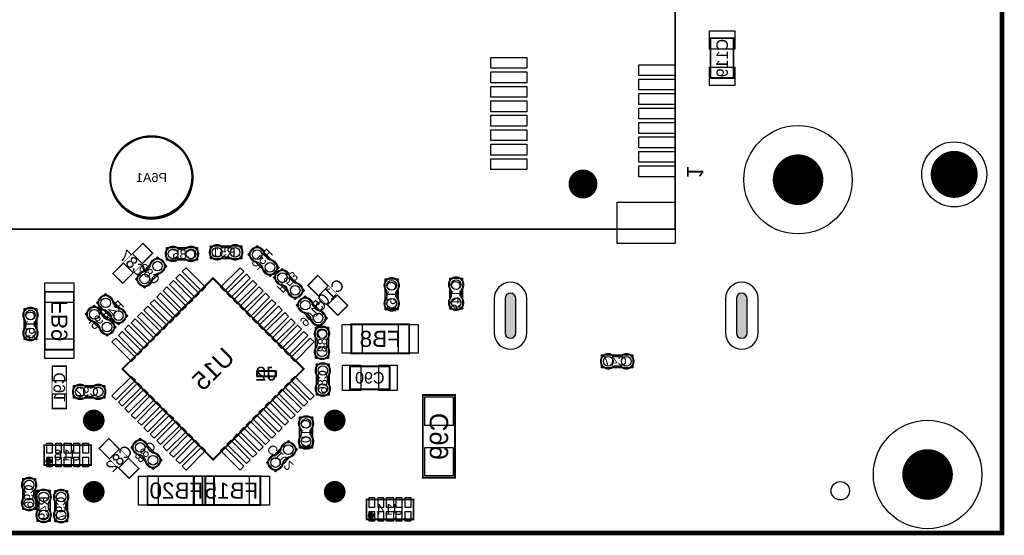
# Model space of a CAD drawing. Extents: x -1 to 140, y -97 to 0.
# Tile 6 of 8: x 85 to 139, y -92 to -64. Entities that reach past the tile are written whole.
import ezdxf
from ezdxf.enums import TextEntityAlignment as Align

# ---------------------------------------------------------------- set-up
doc = ezdxf.new("R2010")
doc.units = 0
doc.header["$MEASUREMENT"] = 0
for name, color, linetype in [('ASSEMBLY_OUTLINES_BTM', 191, 'CONTINUOUS'), ('ASSEMBLY_REF_DES_BTM', 191, 'CONTINUOUS'), ('BOARD_OUTLINE', 10, 'CONTINUOUS'), ('FIDUCIAL_PADS_BTM', 255, 'CONTINUOUS'), ('MOUNTING_HOLE_PADS_LAYER_5', 181, 'CONTINUOUS'), ('MOUNTING_HOLES_LAYER_BOTT6', 42, 'CONTINUOUS'), ('PART_HOLES_LAYER_BOTTOM', 30, 'CONTINUOUS'), ('PART_PADS_LAYER_BOTTOM', 181, 'CONTINUOUS'), ('PART_PADS_SMD_BTM', 181, 'CONTINUOUS')]:
    doc.layers.add(name, color=color, linetype=linetype)
doc.styles.add('ARIAL', font='arial.ttf')
doc.styles.add('VERIBEST_GERBER_0', font='arial.ttf')

msp = doc.modelspace()

# ---------------------------------------------------------------- hatches: boundary and pattern name
at = {"layer": 'PART_HOLES_LAYER_BOTTOM'}
for points in [[(112.095, -80.926), (112.095, -79.026, 1), (111.495, -79.026), (111.495, -80.926, 1)], [(124.895, -80.926), (124.895, -79.026, 1), (124.295, -79.026), (124.295, -80.926, 1)]]:
    msp.add_hatch(color=256, dxfattribs=at).paths.add_polyline_path(points, flags=0)

# ---------------------------------------------------------------- linework, layer by layer
at = {"layer": 'ASSEMBLY_OUTLINES_BTM'}
for points, const_width in [([(64.807, -75.185), (64.807, -45.185), (120.907, -45.185), (120.907, -75.185)], 0.1), ([(122.868, -66.821), (122.868, -64.621), (124.138, -64.621), (124.138, -66.821)], 0.1), ([(89.75346, -77.637804), (91.451806, -75.939458), (92.026542, -76.514194), (90.328196, -78.21254)], 0.0254), ([(90.314542, -82.917999), (95.335, -87.938457), (100.355458, -82.917999), (95.335, -77.897541)], 0.1), ([(101.123195, -77.717458), (102.821541, -79.415804), (102.246804, -79.990541), (100.548458, -78.292195)], 0.0254), ([(86.026, -81.851), (86.026, -78.651), (87.626, -78.651), (87.626, -81.851)], 0.1), ([(102.988, -82.054), (102.988, -80.454), (106.188, -80.454), (106.188, -82.054)], 0.1), ([(86.4196, -85.134912), (86.4196, -82.733088), (87.2324, -82.733088), (87.2324, -85.134912)], 0.0254), ([(102.909, -84.049), (102.909, -82.779), (105.109, -82.779), (105.109, -84.049)], 0.1), ([(97.794, -83.332), (97.794, -83.032), (98.794, -83.032), (98.794, -83.332)], 0.1), ([(106.946, -88.937), (106.946, -84.365), (108.724, -84.365), (108.724, -88.937)], 0.1016), ([(85.984, -88.233), (85.984, -87.133), (88.584, -87.133), (88.584, -88.233)], 0.1), ([(89.566196, -86.734459), (91.264542, -88.432805), (90.689805, -89.007541), (88.991459, -87.309195)], 0.0254), ([(91.703, -90.449), (91.703, -88.849), (94.903, -88.849), (94.903, -90.449)], 0.1), ([(94.751, -90.449), (94.751, -88.849), (97.951, -88.849), (97.951, -90.449)], 0.1), ([(103.824, -91.24), (103.824, -90.14), (106.424, -90.14), (106.424, -91.24)], 0.1)]:
    msp.add_lwpolyline(points, close=True, dxfattribs=dict(at, const_width=const_width))
for points, const_width in [([(89.637, -72.327, -1), (94.209, -72.327, -1)], 0.1016), ([(86.1435, -88.017, -1), (86.3225, -88.017, -1)], 0.179), ([(103.9835, -91.024, -1), (104.1625, -91.024, -1)], 0.179)]:
    msp.add_lwpolyline(points, format="xyb", close=True, dxfattribs=dict(at, const_width=const_width))
at = {"layer": 'ASSEMBLY_OUTLINES_BTM', "const_width": 0.1016}
for points in [[(93.511654, -76.824256), (93.732126, -76.824256), (93.732634, -76.824764, -0.088782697), (93.88859, -76.893344), (93.88732, -76.892328, 1.875349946), (93.888082, -76.21745), (93.887828, -76.217196, -0.088801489), (93.731872, -76.285776), (93.731364, -76.286284), (93.510892, -76.286284), (93.50632, -76.284506, -0.081091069), (93.359762, -76.231674, 2.020315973), (93.359508, -76.878104), (93.36027, -76.878866, -0.081091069), (93.506828, -76.826034)], [(96.155346, -76.195744), (95.934874, -76.195744), (95.934366, -76.195236, -0.088782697), (95.77841, -76.126656), (95.77968, -76.127672, 1.875349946), (95.778918, -76.80255), (95.779172, -76.802804, -0.088801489), (95.935128, -76.734224), (95.935636, -76.733716), (96.156108, -76.733716), (96.16068, -76.735494, -0.081091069), (96.307238, -76.788326, 2.020315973), (96.307492, -76.141896), (96.30673, -76.141134, -0.081091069), (96.160172, -76.193966)], [(98.39176, -76.829563), (98.235863, -76.673666), (98.235863, -76.672948, -0.088782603), (98.174079, -76.514177), (98.174259, -76.515793, 1.875349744), (97.696509, -76.992465), (97.696509, -76.992824, -0.088801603), (97.85528, -77.054609), (97.855998, -77.054609), (98.011896, -77.210506), (98.013871, -77.214996, -0.081091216), (98.080146, -77.355986, 2.020317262), (98.53742, -76.899071), (98.53742, -76.897993, -0.081090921), (98.39643, -76.831719)], [(91.786562, -77.321238), (91.630665, -77.477135), (91.629947, -77.477135, -0.088782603), (91.471176, -77.538919), (91.472792, -77.538739, 1.875349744), (91.949464, -78.016489), (91.949823, -78.016489, -0.088801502), (92.011607, -77.857718), (92.011607, -77.857), (92.167505, -77.701102), (92.171995, -77.699127, -0.081091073), (92.312985, -77.632853, 2.020318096), (91.856069, -77.175578), (91.854992, -77.175578, -0.081090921), (91.788718, -77.316568)], [(99.788759, -78.099561), (99.632862, -77.943664), (99.632862, -77.942946, -0.088782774), (99.571078, -77.784175), (99.571257, -77.785791, 1.87534921), (99.093508, -78.262463), (99.093508, -78.262822, -0.088801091), (99.252278, -78.324607), (99.252997, -78.324607), (99.408894, -78.480504), (99.41087, -78.484994, -0.081090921), (99.477144, -78.625984, 2.020314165), (99.934419, -78.169069), (99.934419, -78.167991, -0.081090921), (99.793429, -78.101717)], [(104.952744, -78.692654), (104.952744, -78.913126), (104.952236, -78.913634, -0.088782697), (104.883656, -79.06959), (104.884672, -79.06832, 1.875349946), (105.55955, -79.069082), (105.559804, -79.068828, -0.088801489), (105.491224, -78.912872), (105.490716, -78.912364), (105.490716, -78.691892), (105.492494, -78.68732, -0.081091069), (105.545326, -78.540762, 2.020315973), (104.898896, -78.540508), (104.898134, -78.54127, -0.081091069), (104.950966, -78.687828)], [(108.515744, -78.650654), (108.515744, -78.871126), (108.515236, -78.871634, -0.088782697), (108.446656, -79.02759), (108.447672, -79.02632, 1.875349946), (109.12255, -79.027082), (109.122804, -79.026828, -0.088801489), (109.054224, -78.870872), (109.053716, -78.870364), (109.053716, -78.649892), (109.055494, -78.64532, -0.081091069), (109.108326, -78.498762, 2.020315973), (108.461896, -78.498508), (108.461134, -78.49927, -0.081091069), (108.513966, -78.645828)], [(89.484237, -79.735438), (89.640135, -79.891335), (89.640135, -79.892053, -0.088782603), (89.701919, -80.050824), (89.701739, -80.049208, 1.875349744), (90.179489, -79.572536), (90.179489, -79.572177, -0.088801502), (90.020718, -79.510393), (90.019999, -79.510393), (89.864102, -79.354495), (89.862127, -79.350005, -0.081091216), (89.795852, -79.209015, 2.02031768), (89.338578, -79.665931), (89.338578, -79.667008, -0.081091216), (89.479568, -79.733283)], [(100.533237, -79.862437), (100.689134, -80.018334), (100.689134, -80.019053, -0.08878284), (100.750918, -80.177824), (100.750739, -80.176207, 1.875352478), (101.228488, -79.699535), (101.228488, -79.699176, -0.088801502), (101.069717, -79.637392), (101.068999, -79.637392), (100.913102, -79.481495), (100.911126, -79.477005, -0.081091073), (100.844852, -79.336015, 2.020314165), (100.387577, -79.79293), (100.387577, -79.794008, -0.081091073), (100.528567, -79.860282)], [(84.959744, -80.334654), (84.959744, -80.555126), (84.959236, -80.555634, -0.088782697), (84.890656, -80.71159), (84.891672, -80.71032, 1.875349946), (85.56655, -80.711082), (85.566804, -80.710828, -0.088801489), (85.498224, -80.554872), (85.497716, -80.554364), (85.497716, -80.333892), (85.499494, -80.32932, -0.081091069), (85.552326, -80.182762, 2.020315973), (84.905896, -80.182508), (84.905134, -80.18327, -0.081091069), (84.957966, -80.329828)], [(89.374762, -80.131561), (89.218865, -79.975664), (89.218865, -79.974945, -0.08878284), (89.157081, -79.816174), (89.15726, -79.817791, 1.875352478), (88.679511, -80.294463), (88.679511, -80.294822, -0.088800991), (88.838281, -80.356606), (88.839, -80.356606), (88.994897, -80.512503), (88.996873, -80.516993, -0.081090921), (89.063147, -80.657983, 2.020314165), (89.520422, -80.201068), (89.520422, -80.19999, -0.081091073), (89.379432, -80.133716)], [(101.632256, -81.571346), (101.632256, -81.350874), (101.632764, -81.350366, -0.088782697), (101.701344, -81.19441), (101.700328, -81.19568, 1.875349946), (101.02545, -81.194918), (101.025196, -81.195172, -0.088801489), (101.093776, -81.351128), (101.094284, -81.351636), (101.094284, -81.572108), (101.092506, -81.57668, -0.081091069), (101.039674, -81.723238, 2.020315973), (101.686104, -81.723492), (101.686866, -81.72273, -0.081091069), (101.634034, -81.576172)], [(117.805346, -82.227744), (117.584874, -82.227744), (117.584366, -82.227236, -0.088782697), (117.42841, -82.158656), (117.42968, -82.159672, 1.875349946), (117.428918, -82.83455), (117.429172, -82.834804, -0.088801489), (117.585128, -82.766224), (117.585636, -82.765716), (117.806108, -82.765716), (117.81068, -82.767494, -0.081091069), (117.957238, -82.820326, 2.020315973), (117.957492, -82.173896), (117.95673, -82.173134, -0.081091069), (117.810172, -82.225966)], [(101.137744, -83.404654), (101.137744, -83.625126), (101.137236, -83.625634, -0.088782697), (101.068656, -83.78159), (101.069672, -83.78032, 1.875349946), (101.74455, -83.781082), (101.744804, -83.780828, -0.088801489), (101.676224, -83.624872), (101.675716, -83.624364), (101.675716, -83.403892), (101.677494, -83.39932, -0.081091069), (101.730326, -83.252762, 2.020315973), (101.083896, -83.252508), (101.083134, -83.25327, -0.081091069), (101.135966, -83.399828)], [(88.578346, -83.917744), (88.357874, -83.917744), (88.357366, -83.917236, -0.088782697), (88.20141, -83.848656), (88.20268, -83.849672, 1.875349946), (88.201918, -84.52455), (88.202172, -84.524804, -0.088801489), (88.358128, -84.456224), (88.358636, -84.455716), (88.579108, -84.455716), (88.58368, -84.457494, -0.081091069), (88.730238, -84.510326, 2.020315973), (88.730492, -83.863896), (88.72973, -83.863134, -0.081091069), (88.583172, -83.915966)], [(100.211744, -86.335654), (100.211744, -86.556126), (100.211236, -86.556634, -0.088782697), (100.142656, -86.71259), (100.143672, -86.71132, 1.875349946), (100.81855, -86.712082), (100.818804, -86.711828, -0.088801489), (100.750224, -86.555872), (100.749716, -86.555364), (100.749716, -86.334892), (100.751494, -86.33032, -0.081091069), (100.804326, -86.183762, 2.020315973), (100.157896, -86.183508), (100.157134, -86.18427, -0.081091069), (100.209966, -86.330828)], [(91.914762, -87.497561), (91.758865, -87.341663), (91.758865, -87.340945, -0.088782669), (91.697081, -87.182174), (91.697261, -87.183791, 1.875353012), (91.219511, -87.660463), (91.219511, -87.660822, -0.088801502), (91.378282, -87.722606), (91.379, -87.722606), (91.534898, -87.878503), (91.536873, -87.882993, -0.081091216), (91.603148, -88.023983, 2.020317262), (92.060422, -87.567068), (92.060422, -87.56599, -0.081091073), (91.919432, -87.499716)], [(99.025563, -87.481238), (98.869666, -87.637135), (98.868947, -87.637135, -0.088782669), (98.710176, -87.698919), (98.711793, -87.698739, 1.875353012), (99.188465, -88.176489), (99.188824, -88.176489, -0.088801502), (99.250608, -88.017718), (99.250608, -88.017), (99.406505, -87.861102), (99.410995, -87.859127, -0.081091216), (99.551985, -87.792852, 2.020317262), (99.09507, -87.335578), (99.093992, -87.335578, -0.081091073), (99.027718, -87.476568)], [(84.881744, -89.738654), (84.881744, -89.959126), (84.881236, -89.959634, -0.088782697), (84.812656, -90.11559), (84.813672, -90.11432, 1.875349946), (85.48855, -90.115082), (85.488804, -90.114828, -0.088801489), (85.420224, -89.958872), (85.419716, -89.958364), (85.419716, -89.737892), (85.421494, -89.73332, -0.081091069), (85.474326, -89.586762, 2.020315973), (84.827896, -89.586508), (84.827134, -89.58727, -0.081091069), (84.879966, -89.733828)], [(85.685744, -90.396654), (85.685744, -90.617126), (85.685236, -90.617634, -0.088782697), (85.616656, -90.77359), (85.617672, -90.77232, 1.875349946), (86.29255, -90.773082), (86.292804, -90.772828, -0.088801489), (86.224224, -90.616872), (86.223716, -90.616364), (86.223716, -90.395892), (86.225494, -90.39132, -0.081091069), (86.278326, -90.244762, 2.020315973), (85.631896, -90.244508), (85.631134, -90.24527, -0.081091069), (85.683966, -90.391828)], [(86.653744, -90.405654), (86.653744, -90.626126), (86.653236, -90.626634, -0.088782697), (86.584656, -90.78259), (86.585672, -90.78132, 1.875349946), (87.26055, -90.782082), (87.260804, -90.781828, -0.088801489), (87.192224, -90.625872), (87.191716, -90.625364), (87.191716, -90.404892), (87.193494, -90.40032, -0.081091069), (87.246326, -90.253762, 2.020315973), (86.599896, -90.253508), (86.599134, -90.25427, -0.081091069), (86.651966, -90.400828)]]:
    msp.add_lwpolyline(points, format="xyb", dxfattribs=at)
at = {"layer": 'ASSEMBLY_OUTLINES_BTM'}
for points in [[(92.7494, -76.9096), (92.7494, -76.1984), (94.4766, -76.1984), (94.4766, -76.9096)], [(95.1904, -76.8216), (95.1904, -76.1104), (96.9176, -76.1104), (96.9176, -76.8216)], [(98.488208, -77.811105), (97.266894, -76.58979), (97.769788, -76.086896), (98.991103, -77.308211)], [(91.043895, -77.94321), (92.26521, -76.721895), (92.768104, -77.22479), (91.546789, -78.446105)], [(99.885207, -79.081103), (98.663892, -77.859789), (99.166786, -77.356894), (100.388101, -78.578209)], [(108.4304, -79.6156), (108.4304, -77.8884), (109.1416, -77.8884), (109.1416, -79.6156)], [(104.8674, -79.6576), (104.8674, -77.9304), (105.5786, -77.9304), (105.5786, -79.6576)], [(89.387789, -78.753896), (90.609104, -79.975211), (90.10621, -80.478105), (88.884895, -79.25679)], [(100.436789, -78.880895), (101.658104, -80.10221), (101.155209, -80.605104), (99.933895, -79.383789)], [(88.752789, -79.388894), (89.974104, -80.610208), (89.47121, -81.113103), (88.249895, -79.891788)], [(84.8744, -81.2996), (84.8744, -79.5724), (85.5856, -79.5724), (85.5856, -81.2996)], [(101.0064, -82.3336), (101.0064, -80.6064), (101.7176, -80.6064), (101.7176, -82.3336)], [(116.8404, -82.8536), (116.8404, -82.1424), (118.5676, -82.1424), (118.5676, -82.8536)], [(101.0524, -84.3696), (101.0524, -82.6424), (101.7636, -82.6424), (101.7636, -84.3696)], [(87.6134, -84.5436), (87.6134, -83.8324), (89.3406, -83.8324), (89.3406, -84.5436)], [(100.1264, -87.3006), (100.1264, -85.5734), (100.8376, -85.5734), (100.8376, -87.3006)], [(91.29279, -86.754894), (92.514105, -87.976208), (92.01121, -88.479103), (90.789896, -87.257788)], [(99.504211, -86.881895), (100.007105, -87.38479), (98.78579, -88.606104), (98.282896, -88.10321)], [(84.7964, -90.7036), (84.7964, -88.9764), (85.5076, -88.9764), (85.5076, -90.7036)], [(85.6004, -91.3616), (85.6004, -89.6344), (86.3116, -89.6344), (86.3116, -91.3616)], [(86.5684, -91.3706), (86.5684, -89.6434), (87.2796, -89.6434), (87.2796, -91.3706)]]:
    msp.add_lwpolyline(points, close=True, dxfattribs=at)
for points in [[(93.510892, -76.286284), (93.50632, -76.284506)], [(93.731872, -76.285776), (93.731364, -76.286284)], [(93.888082, -76.21745), (93.887828, -76.217196)], [(95.934874, -76.195744), (95.934366, -76.195236)], [(96.160172, -76.193966), (96.155346, -76.195744)], [(96.307492, -76.141896), (96.30673, -76.141134)], [(93.506828, -76.826034), (93.511654, -76.824256)], [(93.732126, -76.824256), (93.732634, -76.824764)], [(95.778918, -76.80255), (95.779172, -76.802804)], [(95.935128, -76.734224), (95.935636, -76.733716)], [(96.156108, -76.733716), (96.16068, -76.735494)], [(98.235863, -76.673666), (98.235863, -76.672948)], [(98.39643, -76.831719), (98.39176, -76.829563)], [(91.788718, -77.316568), (91.786562, -77.321238)], [(91.856069, -77.175578), (91.854992, -77.175578)], [(93.359508, -76.878104), (93.36027, -76.878866)], [(97.696509, -76.992465), (97.696509, -76.992824)], [(97.85528, -77.054609), (97.855998, -77.054609)], [(98.011896, -77.210506), (98.013871, -77.214996)], [(98.53742, -76.899071), (98.53742, -76.897993)], [(91.630665, -77.477135), (91.629947, -77.477135)], [(92.011607, -77.857718), (92.011607, -77.857)], [(92.167505, -77.701102), (92.171995, -77.699127)], [(91.949464, -78.016489), (91.949823, -78.016489)], [(99.093508, -78.262463), (99.093508, -78.262822)], [(99.252278, -78.324607), (99.252997, -78.324607)], [(99.632862, -77.943664), (99.632862, -77.942946)], [(99.793429, -78.101717), (99.788759, -78.099561)], [(99.934419, -78.169069), (99.934419, -78.167991)], [(99.408894, -78.480504), (99.41087, -78.484994)], [(104.898896, -78.540508), (104.898134, -78.54127)], [(104.950966, -78.687828), (104.952744, -78.692654)], [(104.952744, -78.913126), (104.952236, -78.913634)], [(105.490716, -78.691892), (105.492494, -78.68732)], [(105.491224, -78.912872), (105.490716, -78.912364)], [(108.461896, -78.498508), (108.461134, -78.49927)], [(108.513966, -78.645828), (108.515744, -78.650654)], [(108.515744, -78.871126), (108.515236, -78.871634)], [(109.053716, -78.649892), (109.055494, -78.64532)], [(109.054224, -78.870872), (109.053716, -78.870364)], [(89.864102, -79.354495), (89.862127, -79.350005)], [(90.020718, -79.510393), (90.019999, -79.510393)], [(100.913102, -79.481495), (100.911126, -79.477005)], [(105.55955, -79.069082), (105.559804, -79.068828)], [(109.12255, -79.027082), (109.122804, -79.026828)], [(89.218865, -79.975664), (89.218865, -79.974945)], [(89.338578, -79.665931), (89.338578, -79.667008)], [(89.479568, -79.733283), (89.484237, -79.735438)], [(89.640135, -79.891335), (89.640135, -79.892053)], [(90.179489, -79.572536), (90.179489, -79.572177)], [(100.387577, -79.79293), (100.387577, -79.794008)], [(100.528567, -79.860282), (100.533237, -79.862437)], [(100.689134, -80.018334), (100.689134, -80.019053)], [(101.069717, -79.637392), (101.068999, -79.637392)], [(101.228488, -79.699535), (101.228488, -79.699176)], [(84.905896, -80.182508), (84.905134, -80.18327)], [(84.957966, -80.329828), (84.959744, -80.334654)], [(84.959744, -80.555126), (84.959236, -80.555634)], [(85.497716, -80.333892), (85.499494, -80.32932)], [(85.498224, -80.554872), (85.497716, -80.554364)], [(88.679511, -80.294463), (88.679511, -80.294822)], [(88.838281, -80.356606), (88.839, -80.356606)], [(88.994897, -80.512503), (88.996873, -80.516993)], [(89.379432, -80.133716), (89.374762, -80.131561)], [(89.520422, -80.201068), (89.520422, -80.19999)], [(85.56655, -80.711082), (85.566804, -80.710828)], [(101.02545, -81.194918), (101.025196, -81.195172)], [(101.094284, -81.572108), (101.092506, -81.57668)], [(101.093776, -81.351128), (101.094284, -81.351636)], [(101.632256, -81.350874), (101.632764, -81.350366)], [(101.634034, -81.576172), (101.632256, -81.571346)], [(101.686104, -81.723492), (101.686866, -81.72273)], [(117.584874, -82.227744), (117.584366, -82.227236)], [(117.810172, -82.225966), (117.805346, -82.227744)], [(117.957492, -82.173896), (117.95673, -82.173134)], [(117.585128, -82.766224), (117.585636, -82.765716)], [(117.806108, -82.765716), (117.81068, -82.767494)], [(101.083896, -83.252508), (101.083134, -83.25327)], [(117.428918, -82.83455), (117.429172, -82.834804)], [(88.357874, -83.917744), (88.357366, -83.917236)], [(88.583172, -83.915966), (88.578346, -83.917744)], [(88.730492, -83.863896), (88.72973, -83.863134)], [(101.135966, -83.399828), (101.137744, -83.404654)], [(101.137744, -83.625126), (101.137236, -83.625634)], [(101.675716, -83.403892), (101.677494, -83.39932)], [(101.676224, -83.624872), (101.675716, -83.624364)], [(101.74455, -83.781082), (101.744804, -83.780828)], [(88.358128, -84.456224), (88.358636, -84.455716)], [(88.579108, -84.455716), (88.58368, -84.457494)], [(88.201918, -84.52455), (88.202172, -84.524804)], [(100.157896, -86.183508), (100.157134, -86.18427)], [(100.209966, -86.330828), (100.211744, -86.335654)], [(100.211744, -86.556126), (100.211236, -86.556634)], [(100.749716, -86.334892), (100.751494, -86.33032)], [(100.750224, -86.555872), (100.749716, -86.555364)], [(100.81855, -86.712082), (100.818804, -86.711828)], [(91.219511, -87.660463), (91.219511, -87.660822)], [(91.378282, -87.722606), (91.379, -87.722606)], [(91.758865, -87.341663), (91.758865, -87.340945)], [(91.919432, -87.499716), (91.914762, -87.497561)], [(92.060422, -87.567068), (92.060422, -87.56599)], [(98.869666, -87.637135), (98.868947, -87.637135)], [(99.027718, -87.476568), (99.025563, -87.481238)], [(99.09507, -87.335578), (99.093992, -87.335578)], [(91.534898, -87.878503), (91.536873, -87.882993)], [(99.188465, -88.176489), (99.188824, -88.176489)], [(99.250608, -88.017718), (99.250608, -88.017)], [(99.406505, -87.861102), (99.410995, -87.859127)], [(84.827896, -89.586508), (84.827134, -89.58727)], [(84.879966, -89.733828), (84.881744, -89.738654)], [(85.419716, -89.737892), (85.421494, -89.73332)], [(84.881744, -89.959126), (84.881236, -89.959634)], [(85.420224, -89.958872), (85.419716, -89.958364)], [(85.48855, -90.115082), (85.488804, -90.114828)], [(85.631896, -90.244508), (85.631134, -90.24527)], [(85.683966, -90.391828), (85.685744, -90.396654)], [(86.223716, -90.395892), (86.225494, -90.39132)], [(86.599896, -90.253508), (86.599134, -90.25427)], [(86.651966, -90.400828), (86.653744, -90.405654)], [(87.191716, -90.404892), (87.193494, -90.40032)], [(85.685744, -90.617126), (85.685236, -90.617634)], [(86.224224, -90.616872), (86.223716, -90.616364)], [(86.29255, -90.773082), (86.292804, -90.772828)], [(86.653744, -90.626126), (86.653236, -90.626634)], [(87.192224, -90.625872), (87.191716, -90.625364)], [(87.26055, -90.782082), (87.260804, -90.781828)]]:
    msp.add_lwpolyline(points, dxfattribs=at)
at = {"layer": 'BOARD_OUTLINE', "const_width": 0.25}
msp.add_lwpolyline([(0, -92), (0, 0), (139, 0), (139, -92)], close=True, dxfattribs=at)
at = {"layer": 'FIDUCIAL_PADS_BTM'}
msp.add_circle((130.048, -89.662), 0.508, dxfattribs=at)
at = {"layer": 'MOUNTING_HOLE_PADS_LAYER_5'}
for centre in [(127.709992, -72.45), (134.879, -88.76)]:
    msp.add_circle(centre, 3, dxfattribs=at)
at = {"layer": 'MOUNTING_HOLES_LAYER_BOTT6'}
for points, const_width in [([(127.009992, -72.45, -1), (128.409992, -72.45, -1)], 1.4), ([(115.407, -72.685, -1), (116.207, -72.685, -1)], 0.8), ([(88.431, -85.769, -1), (89.031, -85.769, -1)], 0.6), ([(101.766, -85.769, -1), (102.366, -85.769, -1)], 0.6), ([(134.179, -88.76, -1), (135.579, -88.76, -1)], 1.4), ([(88.431, -89.719, -1), (89.031, -89.719, -1)], 0.6), ([(101.766, -89.719, -1), (102.366, -89.719, -1)], 0.6)]:
    msp.add_lwpolyline(points, format="xyb", close=True, dxfattribs=dict(at, const_width=const_width))
at = {"layer": 'PART_HOLES_LAYER_BOTTOM', "const_width": 1.3}
msp.add_lwpolyline([(135.702, -72.154, -1), (137.002, -72.154, -1)], format="xyb", close=True, dxfattribs=at)
at = {"layer": 'PART_HOLES_LAYER_BOTTOM'}
for points in [[(112.095, -80.926), (112.095, -79.026, 1), (111.495, -79.026), (111.495, -80.926, 1)], [(124.895, -80.926), (124.895, -79.026, 1), (124.295, -79.026), (124.295, -80.926, 1)]]:
    msp.add_lwpolyline(points, format="xyb", close=True, dxfattribs=at)
at = {"layer": 'PART_PADS_LAYER_BOTTOM'}
for points in [[(110.895, -79.026), (110.895, -80.926, 1), (112.695, -80.926), (112.695, -79.026, 1)], [(123.695, -79.026), (123.695, -80.926, 1), (125.495, -80.926), (125.495, -79.026, 1)]]:
    msp.add_lwpolyline(points, format="xyb", close=True, dxfattribs=at)
msp.add_circle((136.352, -72.154), 1.8, dxfattribs=at)
at = {"layer": 'PART_PADS_SMD_BTM'}
for points in [[(122.8095, -65.223), (122.8095, -64.207), (124.2065, -64.207), (124.2065, -65.223)], [(110.707, -66.285), (110.707, -65.685), (112.707, -65.685), (112.707, -66.285)], [(118.907, -66.685), (118.907, -66.085), (120.907, -66.085), (120.907, -66.685)], [(122.8095, -67.235), (122.8095, -66.219), (124.2065, -66.219), (124.2065, -67.235)], [(110.707, -67.085), (110.707, -66.485), (112.707, -66.485), (112.707, -67.085)], [(118.907, -67.485), (118.907, -66.885), (120.907, -66.885), (120.907, -67.485)], [(110.707, -67.885), (110.707, -67.285), (112.707, -67.285), (112.707, -67.885)], [(110.707, -68.685), (110.707, -68.085), (112.707, -68.085), (112.707, -68.685)], [(118.907, -68.285), (118.907, -67.685), (120.907, -67.685), (120.907, -68.285)], [(118.907, -69.085), (118.907, -68.485), (120.907, -68.485), (120.907, -69.085)], [(110.707, -69.485), (110.707, -68.885), (112.707, -68.885), (112.707, -69.485)], [(110.707, -70.285), (110.707, -69.685), (112.707, -69.685), (112.707, -70.285)], [(118.907, -69.885), (118.907, -69.285), (120.907, -69.285), (120.907, -69.885)], [(118.907, -70.685), (118.907, -70.085), (120.907, -70.085), (120.907, -70.685)], [(110.707, -71.085), (110.707, -70.485), (112.707, -70.485), (112.707, -71.085)], [(110.707, -71.885), (110.707, -71.285), (112.707, -71.285), (112.707, -71.885)], [(118.907, -71.485), (118.907, -70.885), (120.907, -70.885), (120.907, -71.485)], [(118.907, -72.285), (118.907, -71.685), (120.907, -71.685), (120.907, -72.285)], [(117.707, -75.985), (117.707, -73.685), (120.907, -73.685), (120.907, -75.985)], [(91.985592, -76.519223), (91.446777, -75.980408), (90.87204, -76.555145), (91.410855, -77.09396)], [(90.907962, -77.596854), (90.369147, -77.058039), (89.79441, -77.632776), (90.333225, -78.171591)], [(94.705392, -78.61483), (94.920918, -78.399304), (93.843288, -77.321674), (93.627762, -77.5372)], [(97.042238, -77.5372), (96.826712, -77.321674), (95.749082, -78.399304), (95.964608, -78.61483)], [(94.351838, -78.968383), (94.567364, -78.752857), (93.489734, -77.675227), (93.274208, -77.890753)], [(97.395791, -77.890753), (97.180265, -77.675227), (96.102635, -78.752857), (96.318161, -78.968383)], [(101.128223, -77.758408), (100.589408, -78.297223), (101.164145, -78.87196), (101.70296, -78.333145)], [(86.026, -79.251), (86.026, -78.151), (87.626, -78.151), (87.626, -79.251)], [(93.644732, -79.67549), (93.860258, -79.459964), (92.782628, -78.382334), (92.567102, -78.59786)], [(93.998285, -79.321936), (94.213811, -79.10641), (93.136181, -78.02878), (92.920655, -78.244306)], [(97.749345, -78.244306), (97.533819, -78.02878), (96.456189, -79.10641), (96.671715, -79.321936)], [(98.102898, -78.59786), (97.887372, -78.382334), (96.809742, -79.459964), (97.025268, -79.67549)], [(93.291178, -80.029043), (93.506704, -79.813517), (92.429074, -78.735887), (92.213548, -78.951413)], [(98.456452, -78.951413), (98.240926, -78.735887), (97.163296, -79.813517), (97.378822, -80.029043)], [(102.205854, -78.836039), (101.667039, -79.374854), (102.241776, -79.949591), (102.780591, -79.410776)], [(92.584071, -80.73615), (92.799597, -80.520624), (91.721967, -79.442994), (91.506441, -79.65852)], [(92.937625, -80.382597), (93.153151, -80.167071), (92.075521, -79.089441), (91.859995, -79.304967)], [(98.810005, -79.304967), (98.594479, -79.089441), (97.516849, -80.167071), (97.732375, -80.382597)], [(99.163558, -79.65852), (98.948032, -79.442994), (97.870402, -80.520624), (98.085928, -80.73615)], [(92.230518, -81.089703), (92.446044, -80.874177), (91.368414, -79.796547), (91.152888, -80.012073)], [(99.517112, -80.012073), (99.301586, -79.796547), (98.223956, -80.874177), (98.439482, -81.089703)], [(91.523411, -81.79681), (91.738937, -81.581284), (90.661307, -80.503654), (90.445781, -80.71918)], [(91.876965, -81.443257), (92.092491, -81.227731), (91.014861, -80.150101), (90.799335, -80.365627)], [(99.870665, -80.365627), (99.655139, -80.150101), (98.577509, -81.227731), (98.793035, -81.443257)], [(100.224219, -80.71918), (100.008693, -80.503654), (98.931063, -81.581284), (99.146589, -81.79681)], [(102.488, -82.054), (102.488, -80.454), (103.588, -80.454), (103.588, -82.054)], [(105.588, -82.054), (105.588, -80.454), (106.688, -80.454), (106.688, -82.054)], [(91.169858, -82.150364), (91.385384, -81.934838), (90.307754, -80.857208), (90.092228, -81.072734)], [(100.577772, -81.072734), (100.362246, -80.857208), (99.284616, -81.934838), (99.500142, -82.150364)], [(86.026, -82.351), (86.026, -81.251), (87.626, -81.251), (87.626, -82.351)], [(90.816304, -82.503917), (91.03183, -82.288391), (89.9542, -81.210761), (89.738674, -81.426287)], [(100.931325, -81.426287), (100.715799, -81.210761), (99.638169, -82.288391), (99.853695, -82.503917)], [(86.445, -83.5784), (86.445, -82.7656), (87.207, -82.7656), (87.207, -83.5784)], [(102.495, -84.1075), (102.495, -82.7105), (103.511, -82.7105), (103.511, -84.1075)], [(104.507, -84.1075), (104.507, -82.7105), (105.523, -82.7105), (105.523, -84.1075)], [(91.03183, -83.547607), (90.816304, -83.332081), (89.738674, -84.409711), (89.9542, -84.625237)], [(97.764, -83.332), (97.764, -83.032), (98.164, -83.032), (98.164, -83.332)], [(98.424, -83.332), (98.424, -83.032), (98.824, -83.032), (98.824, -83.332)], [(100.715799, -84.625237), (100.931325, -84.409711), (99.853695, -83.332081), (99.638169, -83.547607)], [(91.385384, -83.901161), (91.169858, -83.685635), (90.092228, -84.763265), (90.307754, -84.978791)], [(100.362246, -84.978791), (100.577772, -84.763265), (99.500142, -83.685635), (99.284616, -83.901161)], [(86.445, -85.1024), (86.445, -84.2896), (87.207, -84.2896), (87.207, -85.1024)], [(91.738937, -84.254714), (91.523411, -84.039188), (90.445781, -85.116818), (90.661307, -85.332344)], [(92.092491, -84.608268), (91.876965, -84.392742), (90.799335, -85.470372), (91.014861, -85.685898)], [(99.655139, -85.685898), (99.870665, -85.470372), (98.793035, -84.392742), (98.577509, -84.608268)], [(100.008693, -85.332344), (100.224219, -85.116818), (99.146589, -84.039188), (98.931063, -84.254714)], [(92.446044, -84.961821), (92.230518, -84.746295), (91.152888, -85.823925), (91.368414, -86.039451)], [(99.301586, -86.039451), (99.517112, -85.823925), (98.439482, -84.746295), (98.223956, -84.961821)], [(107.0476, -86.0414), (107.0476, -84.4666), (108.6224, -84.4666), (108.6224, -86.0414)], [(92.799597, -85.315374), (92.584071, -85.099848), (91.506441, -86.177478), (91.721967, -86.393004)], [(93.153151, -85.668928), (92.937625, -85.453402), (91.859995, -86.531032), (92.075521, -86.746558)], [(98.594479, -86.746558), (98.810005, -86.531032), (97.732375, -85.453402), (97.516849, -85.668928)], [(98.948032, -86.393004), (99.163558, -86.177478), (98.085928, -85.099848), (97.870402, -85.315374)], [(93.506704, -86.022481), (93.291178, -85.806955), (92.213548, -86.884585), (92.429074, -87.100111)], [(98.240926, -87.100111), (98.456452, -86.884585), (97.378822, -85.806955), (97.163296, -86.022481)], [(93.860258, -86.376034), (93.644732, -86.160508), (92.567102, -87.238138), (92.782628, -87.453664)], [(94.213811, -86.729588), (93.998285, -86.514062), (92.920655, -87.591692), (93.136181, -87.807218)], [(97.533819, -87.807218), (97.749345, -87.591692), (96.671715, -86.514062), (96.456189, -86.729588)], [(97.887372, -87.453664), (98.102898, -87.238138), (97.025268, -86.160508), (96.809742, -86.376034)], [(86.134, -87.5735), (86.134, -87.0235), (86.434, -87.0235), (86.434, -87.5735)], [(86.634, -87.5735), (86.634, -87.0235), (86.934, -87.0235), (86.934, -87.5735)], [(87.084, -87.573), (87.084, -87.023), (87.484, -87.023), (87.484, -87.573)], [(87.634, -87.5735), (87.634, -87.0235), (87.934, -87.0235), (87.934, -87.5735)], [(88.134, -87.573), (88.134, -87.023), (88.434, -87.023), (88.434, -87.573)], [(89.607146, -87.88896), (90.145961, -87.350145), (89.571224, -86.775408), (89.032409, -87.314223)], [(94.567364, -87.083141), (94.351838, -86.867615), (93.274208, -87.945245), (93.489734, -88.160771)], [(97.180265, -88.160771), (97.395791, -87.945245), (96.318161, -86.867615), (96.102635, -87.083141)], [(94.920918, -87.436695), (94.705392, -87.221169), (93.627762, -88.298799), (93.843288, -88.514325)], [(96.826712, -88.514325), (97.042238, -88.298799), (95.964608, -87.221169), (95.749082, -87.436695)], [(107.0476, -88.8354), (107.0476, -87.2606), (108.6224, -87.2606), (108.6224, -88.8354)], [(86.134, -88.3425), (86.134, -87.7925), (86.434, -87.7925), (86.434, -88.3425)], [(86.634, -88.343), (86.634, -87.793), (86.934, -87.793), (86.934, -88.343)], [(87.084, -88.343), (87.084, -87.793), (87.484, -87.793), (87.484, -88.343)], [(87.634, -88.3425), (87.634, -87.7925), (87.934, -87.7925), (87.934, -88.3425)], [(88.134, -88.3425), (88.134, -87.7925), (88.434, -87.7925), (88.434, -88.3425)], [(90.684777, -88.966591), (91.223592, -88.427776), (90.648855, -87.853039), (90.11004, -88.391854)], [(91.203, -90.449), (91.203, -88.849), (92.303, -88.849), (92.303, -90.449)], [(94.251, -90.449), (94.251, -88.849), (95.351, -88.849), (95.351, -90.449)], [(94.303, -90.449), (94.303, -88.849), (95.403, -88.849), (95.403, -90.449)], [(97.351, -90.449), (97.351, -88.849), (98.451, -88.849), (98.451, -90.449)], [(103.974, -90.5805), (103.974, -90.0305), (104.274, -90.0305), (104.274, -90.5805)], [(104.474, -90.5805), (104.474, -90.0305), (104.774, -90.0305), (104.774, -90.5805)], [(104.924, -90.58), (104.924, -90.03), (105.324, -90.03), (105.324, -90.58)], [(105.474, -90.5805), (105.474, -90.0305), (105.774, -90.0305), (105.774, -90.5805)], [(105.974, -90.58), (105.974, -90.03), (106.274, -90.03), (106.274, -90.58)], [(103.974, -91.3495), (103.974, -90.7995), (104.274, -90.7995), (104.274, -91.3495)], [(104.474, -91.35), (104.474, -90.8), (104.774, -90.8), (104.774, -91.35)], [(104.924, -91.35), (104.924, -90.8), (105.324, -90.8), (105.324, -91.35)], [(105.474, -91.3495), (105.474, -90.7995), (105.774, -90.7995), (105.774, -91.3495)], [(105.974, -91.3495), (105.974, -90.7995), (106.274, -90.7995), (106.274, -91.3495)]]:
    msp.add_lwpolyline(points, close=True, dxfattribs=at)
for centre, radius in [((91.907, -72.285), 2.25), ((91.923, -72.327), 2.25), ((93.113, -76.554), 0.2667), ((94.113, -76.554), 0.2667), ((95.554, -76.466), 0.2667), ((96.554, -76.466), 0.2667), ((97.775445, -76.595447), 0.2667), ((92.259553, -77.230447), 0.2667), ((98.482552, -77.302554), 0.2667), ((91.552446, -77.937553), 0.2667), ((99.172443, -77.865445), 0.2667), ((99.87955, -78.572552), 0.2667), ((105.223, -78.294), 0.2667), ((108.786, -78.252), 0.2667), ((89.393446, -79.262447), 0.2667), ((108.786, -79.252), 0.2667), ((100.442446, -79.389446), 0.2667), ((105.223, -79.294), 0.2667), ((85.23, -79.936), 0.2667), ((88.758446, -79.897445), 0.2667), ((90.100553, -79.969554), 0.2667), ((101.149553, -80.096553), 0.2667), ((89.465553, -80.604552), 0.2667), ((85.23, -80.936), 0.2667), ((101.362, -80.97), 0.2667), ((101.362, -81.97), 0.2667), ((117.204, -82.498), 0.2667), ((118.204, -82.498), 0.2667), ((101.408, -83.006), 0.2667), ((101.408, -84.006), 0.2667), ((87.977, -84.188), 0.2667), ((88.977, -84.188), 0.2667), ((100.482, -85.937), 0.2667), ((91.298447, -87.263445), 0.2667), ((99.498554, -87.390446), 0.2667), ((100.482, -86.937), 0.2667), ((92.005553, -87.970552), 0.2667), ((98.791447, -88.097553), 0.2667), ((85.152, -89.34), 0.2667), ((85.956, -89.998), 0.2667), ((86.924, -90.007), 0.2667), ((85.152, -90.34), 0.2667), ((85.956, -90.998), 0.2667), ((86.924, -91.007), 0.2667)]:
    msp.add_circle(centre, radius, dxfattribs=at)

# ---------------------------------------------------------------- texts
at = {"layer": 'ASSEMBLY_OUTLINES_BTM', "style": 'ARIAL', "text_generation_flag": 2}
msp.add_text('1', height=0.9, rotation=270, dxfattribs=at).set_placement((122.017, -72.026), align=Align.MIDDLE_CENTER)
at = {"layer": 'ASSEMBLY_REF_DES_BTM', "style": 'ARIAL', "text_generation_flag": 2}
for s, height, rotation, p in [('C119', 0.635, 90, (123.508, -65.721)), ('R52', 0.508, 45, (98.057102, -76.84765)), ('C87', 0.64, 315, (90.890001, -77.075999)), ('C89', 0.508, 315, (91.804649, -77.655896)), ('R53', 0.508, 225, (99.454101, -78.117648)), ('C105', 0.64, 45, (101.685, -78.854)), ('C151', 0.508, 90, (105.202172, -78.916504)), ('C149', 0.508, 90, (108.765172, -78.874504)), ('FB9', 0.89, 90, (86.826, -80.251)), ('R47', 0.508, 45, (89.818895, -79.717351)), ('C106', 0.508, 45, (100.867895, -79.844351)), ('C155', 0.508, 90, (85.209172, -80.558504)), ('C95', 0.508, 45, (89.040104, -80.149647)), ('C88', 0.508, 90, (101.382828, -81.347496)), ('U15', 1.016, 45, (95.335, -82.917999)), ('C91', 0.64, 90, (86.826, -83.934)), ('C86', 0.508, 90, (101.387172, -83.628504)), ('C99', 1.016, 90, (107.835, -86.651)), ('C101', 0.508, 90, (100.461172, -86.559504)), ('C83', 0.508, 45, (91.580104, -87.515647)), ('C102', 0.508, 135, (99.043649, -87.815896)), ('C82', 0.64, 45, (90.128, -87.871)), ('C96', 0.508, 90, (85.131172, -89.962504)), ('R49', 0.508, 90, (85.935172, -90.620504)), ('C97', 0.508, 90, (86.903172, -90.629504))]:
    msp.add_text(s, height=height, rotation=rotation, dxfattribs=at).set_placement(p, align=Align.MIDDLE_CENTER)
at = {"layer": 'ASSEMBLY_REF_DES_BTM', "text_generation_flag": 2}
for s, height, style, p in [('P6A1', 0.5, 'VERIBEST_GERBER_0', (91.923, -72.327)), ('R51', 0.508, 'ARIAL', (95.931496, -76.445172)), ('C85', 0.508, 'ARIAL', (93.735504, -76.574828)), ('FB8', 0.89, 'ARIAL', (104.588, -81.254)), ('C47', 0.508, 'ARIAL', (117.581496, -82.477172)), ('J2', 0.76, 'ARIAL', (98.244, -83.182)), ('C90', 0.635, 'ARIAL', (104.009, -83.409)), ('C92', 0.508, 'ARIAL', (88.354496, -84.167172)), ('U16', 0.6, 'ARIAL', (87.284, -87.683)), ('FB20', 0.89, 'ARIAL', (93.303, -89.649)), ('FB15', 0.89, 'ARIAL', (96.351, -89.649)), ('U14', 0.6, 'ARIAL', (105.124, -90.69))]:
    msp.add_text(s, height=height, dxfattribs=dict(at, style=style)).set_placement(p, align=Align.MIDDLE_CENTER)

doc.saveas('drawing.dxf')
